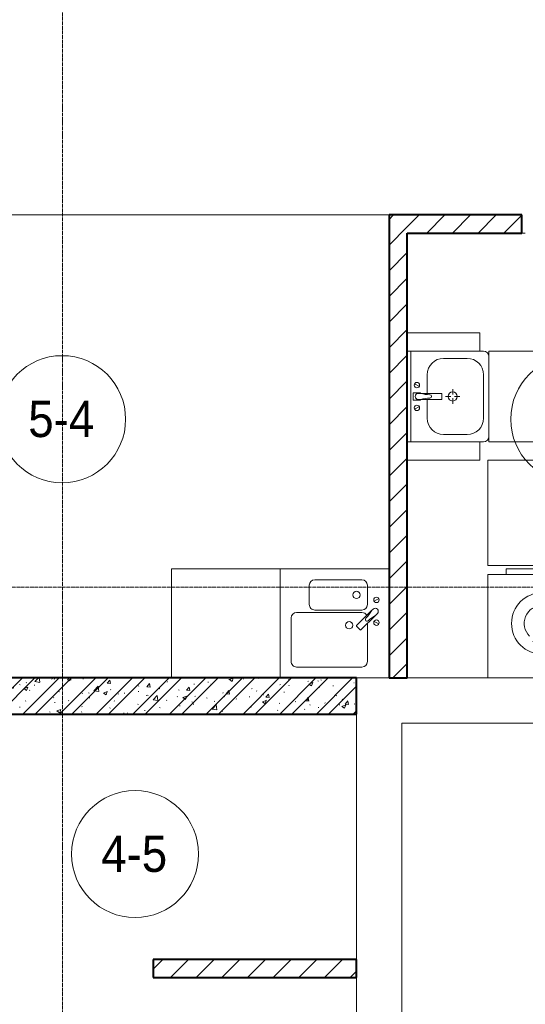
# Model space of a CAD drawing. Header units: millimetres. Extents: x 5617 to 132318, y 7718 to 193536.
# Tile 18 of 81: x 29825 to 32611, y 24002 to 29425. Entities that reach past the tile are written whole.
import ezdxf

# ---------------------------------------------------------------- set-up
doc = ezdxf.new("R2010")
doc.units = ezdxf.units.MM
doc.linetypes.add('ADSK_Линия сетки', pattern=[25, 20, -2.5, 0, -2.5])
doc.linetypes.add('Линия сетки', pattern=[25, 20, -2.5, 0, -2.5])
for name, color, linetype, lineweight in [('Марки помещений', 7, 'Continuous', 20), ('Мебель', 7, 'Continuous', 18), ('Оси', 7, 'Continuous', 9), ('Перекрытия', 7, 'Continuous', 18), ('Сантехнические приборы', 7, 'Continuous', 18), ('Стены', 7, 'Continuous', 18), ('Стены разрез', 7, 'Continuous', 40), ('Электрооборудование', 7, 'Continuous', 18)]:
    doc.layers.add(name, color=color, linetype=linetype, lineweight=lineweight)
doc.styles.add('Arial_3', font='arial.ttf', dxfattribs={"width": 0.9, "height": 200})
pattern_1 = [(45, (0, 0), (-70.71068, 70.71068), [])]

# ---------------------------------------------------------------- blocks, each defined once
blk = doc.blocks.new('MR_Мойка - Кухонная мойка-V17-МКСС_К4_L13_45_000_')
at = {"layer": 'Сантехнические приборы', "color": 253, "true_color": 0xaaaaaa}
for p, q in [((-300, 50), (-300, -550)), ((-300, 50), (-300, -550)), ((300, -130), (300, 50)), ((-136.7, -6.7), (-122.6, -33.3)), ((-79, -39), (-69.8, -48.2)), ((-69.8, -48.2), (11.4, -129.4)), ((-45.7, -24.2), (-55, -14.9)), ((35.5, -105.4), (-45.7, -24.2)), ((2.7, -6.7), (-11.4, -33.3)), ((-240, -100), (-240, -360)), ((-104, -70), (-210, -70)), ((-74, -360), (-74, -100)), ((-60, -100), (-60, -460)), ((210, -70), (0.1, -70)), ((240, -460), (240, -100)), ((15.7, -129.4), (35.5, -109.6)), ((-210, -390), (-104, -390)), ((-30, -490), (210, -490)), ((-300, -550), (300, -550))]:
    blk.add_line(p, q, dxfattribs=at)
for centre, radius, start, end in [((-129.7, -20), 15, 360, 180), ((-129.7, -20), 15, 180, 360), ((-67, -26.9), 17, 45, 225), ((-171.5, -230.2), 208.5, 46.5946, 60.8177), ((136.3, 77.5), 208.5, 209.1823, 223.4054), ((-4.3, -20), 15, 360, 180), ((-4.3, -20), 15, 180, 360), ((-210, -100), 30, 90, 180), ((-104, -100), 30, 360, 90), ((-30, -100), 30, 118.5511, 180), ((-21.7, -72.3), 9.19, 225, 45), ((33.3, -107.5), 3, 315, 45), ((33.3, -107.5), 3, 315, 45), ((210, -100), 30, 360, 90), ((-157, -130), 20, 360, 180), ((-157, -130), 20, 180, 360), ((10, -170), 20, 360, 180), ((13.5, -127.3), 3, 225, 315), ((13.5, -127.3), 3, 225, 315), ((10, -170), 20, 180, 360), ((-210, -360), 30, 180, 270), ((-104, -360), 30, 270, 360), ((-30, -460), 30, 180, 270), ((210, -460), 30, 270, 360)]:
    blk.add_arc(centre, radius, start, end, dxfattribs=at)
blk = doc.blocks.new('MR_Зона обслуживания - MR_Зона обслуживания-V18-МКСС_К4_L13_45_000_')
at = {"layer": 'Мебель', "lineweight": 9}
for p, q in [((300, 0), (-300, 0)), ((-300, 0), (-300, -600)), ((-300, -600), (300, -600))]:
    blk.add_line(p, q, dxfattribs=at)
blk = doc.blocks.new('MR_Стиральная машина - Стиральная машина_600-2638733-МКСС_К4_L13_45_000_')
at = {"layer": 'Электрооборудование', "color": 253, "true_color": 0xaaaaaa}
for p, q in [((-200, 600), (200, 600)), ((-200, 570), (-200, 600)), ((200, 600), (200, 570)), ((-300, 570), (300, 570)), ((-300, 0), (-300, 570)), ((300, 570), (300, 0)), ((0, 430), (52, 400)), ((0, 370), (0, 430)), ((52, 400), (0, 370)), ((-52, 200), (0, 230)), ((0, 230), (0, 170)), ((0, 170), (-52, 200)), ((300, 0), (-300, 0))]:
    blk.add_line(p, q, dxfattribs=at)
for radius, start, end in [(170, 0, 180), (100, 90, 225), (100, 270, 45), (170, 180, 0)]:
    blk.add_arc((0, 300), radius, start, end, dxfattribs=at)
blk = doc.blocks.new('MR_Зона обслуживания - MR_Зона обслуживания-2638736-МКСС_К4_L13_45_000_')
at = {"layer": 'Мебель', "lineweight": 9}
for p, q in [((300, 580), (-300, 580)), ((-300, 580), (-300, 0)), ((300, 0), (300, 580)), ((-300, 0), (300, 0))]:
    blk.add_line(p, q, dxfattribs=at)
blk = doc.blocks.new('MR_Тумба-Умывальник с зеркалом - Тумба-умывальник_500-2515854-МКСС_К4_L13_45_000_')
at = {"layer": 'Сантехнические приборы', "color": 253, "true_color": 0xaaaaaa}
for p, q in [((-250, -20), (250, -20)), ((-69.7, -39.8), (-55.6, -66.3)), ((20, -33.1), (-20, -33.1)), ((-20, -33.1), (-20, -73.1)), ((20, -73.1), (20, -33.1)), ((69.7, -39.8), (55.6, -66.3)), ((-20, -73.1), (-17, -73.1)), ((-17, -60), (-17, -73.1)), ((-17, -73.1), (-17, -187.9)), ((17, -73.1), (17, -60)), ((17, -187.9), (17, -73.1)), ((17, -73.1), (20, -73.1)), ((-17, -110), (-120, -110)), ((120, -110), (17, -110)), ((-210, -200), (-210, -330)), ((-14, -190.9), (14, -190.9)), ((0, -210), (0, -240)), ((210, -330), (210, -200)), ((-10, -250), (-40, -250)), ((0, -290), (0, -260)), ((40, -250), (10, -250)), ((-250, -400), (-250, -420)), ((-120, -420), (120, -420)), ((250, -420), (250, -400))]:
    blk.add_line(p, q, dxfattribs=at)
for centre, radius, start, end in [((-62.7, -53.1), 15, 360, 180), ((-62.7, -53.1), 15, 180, 360), ((0, -60), 17, 360, 180), ((62.7, -53.1), 15, 360, 180), ((62.7, -53.1), 15, 180, 360), ((-217.6, -129.9), 208.5, 1.5946, 15.8177), ((217.6, -129.9), 208.5, 164.1823, 178.4054), ((-120, -200), 90, 90, 180), ((0, -124.1), 9.19, 180, 360), ((120, -200), 90, 360, 90), ((-14, -187.9), 3, 180, 270), ((-14, -187.9), 3, 195, 255), ((14, -187.9), 3, 270, 0), ((14, -187.9), 3, 285, 345), ((0, -250), 25, 0, 180), ((0, -250), 25, 180, 0), ((-120, -330), 90, 180, 270), ((120, -330), 90, 270, 360), ((-220, -420), 30, 180, 270), ((220, -420), 30, 270, 360)]:
    blk.add_arc(centre, radius, start, end, dxfattribs=at)
blk = doc.blocks.new('MR_Зона обслуживания - MR_Зона обслуживания-2638755-МКСС_К4_L13_45_000_')
at = {"layer": 'Мебель', "lineweight": 9}
for p, q in [((250, 0), (-250, 0)), ((-250, 0), (-250, -450)), ((250, -450), (250, 0)), ((-250, -450), (250, -450))]:
    blk.add_line(p, q, dxfattribs=at)
blk = doc.blocks.new('MR_Зона обслуживания - MR_Зона обслуживания-V2-МКСС_К4_L13_45_000_')
at = {"layer": 'Мебель', "lineweight": 9}
for p, q in [((-50, 0), (-50, -400)), ((50, -400), (50, 0)), ((-50, -400), (50, -400))]:
    blk.add_line(p, q, dxfattribs=at)
blk = doc.blocks.new('135_SLK_K4_AR_rvt-1-МКСС_К4_L13_45_000_')
at = {"layer": 'Стены разрез', "lineweight": 9, "true_color": 0xaaaaaa}
h = blk.add_hatch(dxfattribs=at)
h.set_pattern_fill('FP_3', color=253, style=0, pattern_type=2)
h.set_pattern_definition(pattern_1)
h.paths.add_polyline_path([(98950, 25800), (99050, 25800), (99050, 28350), (98950, 28350), (98950, 25946.2)])
h = blk.add_hatch(dxfattribs=at)
h.set_pattern_fill('FP_3', color=253, style=0, pattern_type=2)
h.set_pattern_definition(pattern_1)
h.paths.add_polyline_path([(100650, 28250), (100650, 28350), (100480.3, 28350), (100480.3, 28250)])
h.paths.add_polyline_path([(99680.3, 28250), (99680.3, 28350), (99050, 28350), (99050, 28250), (99433.1, 28250)])
h = blk.add_hatch(dxfattribs=at)
h.set_pattern_fill('FP_1', color=253, style=0, pattern_type=2)
h.set_pattern_definition([(50, (0, 0), (218.62117, -19.1268), [22.86, -251.46]), (355, (0, 0), (-42.29187, 229.2684), [18.288, -201.168]), (100.451, (18.22, -1.6), (176.33107, 210.13963), [19.428, -213.708]), (46.184, (0, 60.96), (325.29495, -50.45164), [34.29, -377.19]), (96.636, (27.1, 56.76), (284.883, 296.9127), [29.142, -320.562]), (351.184, (0, 60.96), (284.8858, 296.9107), [27.432, -301.752]), (21, (30.48, 45.72), (181.93753, -122.71832), [22.86, -251.46]), (326, (30.48, 45.72), (74.16223, 221.0262), [18.288, -201.168]), (71.451, (45.64, 35.5), (256.10035, 98.30526), [19.428, -213.708]), (37.5, (0, 0), (3.70639, 101.465895), [3.353, -195.377, 3.353, -200.863, -201.93]), (37.5, (0, 0), (3.70639, 101.465895), [-402.946, 3.353, -198.577]), (7.5, (0, 0), (80.18358, 120.21653), [3.353, -113.081, 3.353, -190.805, -76.962]), (7.5, (0, 0), (80.18358, 120.21653), [-310.591, 3.353, -73.609]), (327.5, (-67.97, 0), (162.708646, -6.87497), [3.353, -72.847, 3.353, -234.391, -315.468]), (327.5, (-67.97, 0), (162.708646, -6.87497), [-313.944, 3.353, -312.115]), (317.5, (-98.45, 0), (177.75468, 30.51183), [3.353, -95.707, 3.353, -154.534, -224.028]), (317.5, (-98.45, 0), (177.75468, 30.51183), [-256.946, 3.353, -220.675])])
h.paths.add_polyline_path([(98770, 25600), (98770, 25800), (96750, 25800), (96750, 25600), (98758.5, 25600)])
h = blk.add_hatch(dxfattribs=at)
h.set_pattern_fill('FP_2', color=253, style=0, pattern_type=2)
h.set_pattern_definition([(45, (0, 0), (-101.02788, 101.02788), []), (45, (67.35, 0), (-101.02788, 101.02788), [])])
h.paths.add_polyline_path([(98770, 25600), (98770, 25800), (96750, 25800), (96750, 25600), (98758.5, 25600)])
h = blk.add_hatch(dxfattribs=at)
h.set_pattern_fill('FP_3', color=253, style=0, pattern_type=2)
h.set_pattern_definition(pattern_1)
h.paths.add_polyline_path([(97650, 24150), (98770, 24150), (98770, 24250), (97650, 24250), (97650, 24152.3)])
h.paths.add_polyline_path([(96750, 24150), (96850, 24150), (96850, 24250), (96750, 24250), (96750, 24152.3)])
at = {"layer": 'Перекрытия', "color": 253, "true_color": 0xaaaaaa}
for p, q in [((99680.3, 28250), (99700.3, 28250)), ((99700.3, 28250), (99680.3, 28250)), ((99050, 25800), (99494.3, 25800)), ((98770, 24250), (98770, 25600)), ((102650, 25550), (99020, 25550)), ((99020, 25550), (99020, 23950)), ((98770, 23080), (98770, 24150))]:
    blk.add_line(p, q, dxfattribs=at)
at = {"layer": 'Стены', "color": 253, "true_color": 0xaaaaaa}
for p, q in [((96050, 28350.4), (98950, 28350.4)), ((98950, 28349.6), (96050, 28349.6))]:
    blk.add_line(p, q, dxfattribs=at)
at = {"layer": 'Стены разрез', "color": 253, "true_color": 0xaaaaaa}
for p, q in [((99050, 28350), (98950, 28350)), ((98950, 28350), (98950, 25800)), ((99680.3, 28350), (99050, 28350)), ((99680.3, 28250), (99680.3, 28350)), ((99050, 25800), (99050, 28250)), ((99050, 28250), (99680.3, 28250)), ((98770, 25800), (96750, 25800)), ((98770, 25600), (98770, 25800)), ((98950, 25800), (99050, 25800)), ((96750, 25600), (98770, 25600)), ((98770, 24250), (97650, 24250)), ((97650, 24250), (97650, 24150)), ((98770, 24150), (98770, 24250)), ((97650, 24150), (98770, 24150))]:
    blk.add_line(p, q, dxfattribs=at)
at = {"layer": 'Мебель', "color": 253, "lineweight": 18, "true_color": 0xaaaaaa}
for name, p, rotation in [('MR_Зона обслуживания - MR_Зона обслуживания-V2-МКСС_К4_L13_45_000_', (99050, 27650), 90.00000000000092), ('MR_Зона обслуживания - MR_Зона обслуживания-2638755-МКСС_К4_L13_45_000_', (99500, 27350), 90.00000000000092), ('MR_Зона обслуживания - MR_Зона обслуживания-V2-МКСС_К4_L13_45_000_', (99050, 27050), 90.00000000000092), ('MR_Зона обслуживания - MR_Зона обслуживания-V18-МКСС_К4_L13_45_000_', (98350, 26100), 270.0000000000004)]:
    blk.add_blockref(name, p, dxfattribs=dict(at, rotation=rotation))
blk.add_blockref('MR_Зона обслуживания - MR_Зона обслуживания-2638736-МКСС_К4_L13_45_000_', (99794.3, 26420), dxfattribs=at)
at = {"layer": 'Сантехнические приборы', "color": 253, "lineweight": 18, "true_color": 0xaaaaaa}
for name, p, rotation in [('MR_Тумба-Умывальник с зеркалом - Тумба-умывальник_500-2515854-МКСС_К4_L13_45_000_', (99050, 27350), 90.00000000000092), ('MR_Мойка - Кухонная мойка-V17-МКСС_К4_L13_45_000_', (98900, 26100), 270.0000000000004)]:
    blk.add_blockref(name, p, dxfattribs=dict(at, rotation=rotation))
at = {"layer": 'Электрооборудование', "color": 253, "lineweight": 18, "true_color": 0xaaaaaa}
blk.add_blockref('MR_Стиральная машина - Стиральная машина_600-2638733-МКСС_К4_L13_45_000_', (99794.3, 25800), dxfattribs=at)
blk = doc.blocks.new('050_Марка_Помещение - Номер-620969-МКСС_К4_L13_45_000_')
at = {"layer": 'Марки помещений'}
blk.add_circle((0, 0), 3.5, dxfattribs=at)

msp = doc.modelspace()

# ---------------------------------------------------------------- linework, layer by layer
at = {"layer": 'Оси', "linetype": 'Линия сетки'}
msp.add_line((30060.8, 12025.7), (30060.8, 33050), dxfattribs=at)
at = {"layer": 'Оси', "linetype": 'ADSK_Линия сетки'}
msp.add_line((69660.8, 26300), (25349.7, 26300), dxfattribs=at)

# ---------------------------------------------------------------- block references
at = {"lineweight": 5}
msp.add_blockref('135_SLK_K4_AR_rvt-1-МКСС_К4_L13_45_000_', (-67089.2, 0), dxfattribs=at)
at = {"layer": 'Марки помещений', "xscale": 99.99999999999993, "yscale": 99.99999999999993, "zscale": 99.99999999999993}
for p in [(30058.8, 27224.7), (32880.7, 27224.7), (30460.8, 24830)]:
    msp.add_blockref('050_Марка_Помещение - Номер-620969-МКСС_К4_L13_45_000_', p, dxfattribs=at)

# ---------------------------------------------------------------- texts
at = {"layer": 'Марки помещений', "lineweight": 9, "char_height": 200, "width": 447.342, "attachment_point": 1, "style": 'Arial_3'}
for s, insert in [('5-4', (29872.3, 27326.4)), ('4-5', (30274.3, 24931.7))]:
    msp.add_mtext(s, dxfattribs=dict(at, insert=insert))

doc.saveas('drawing.dxf')
